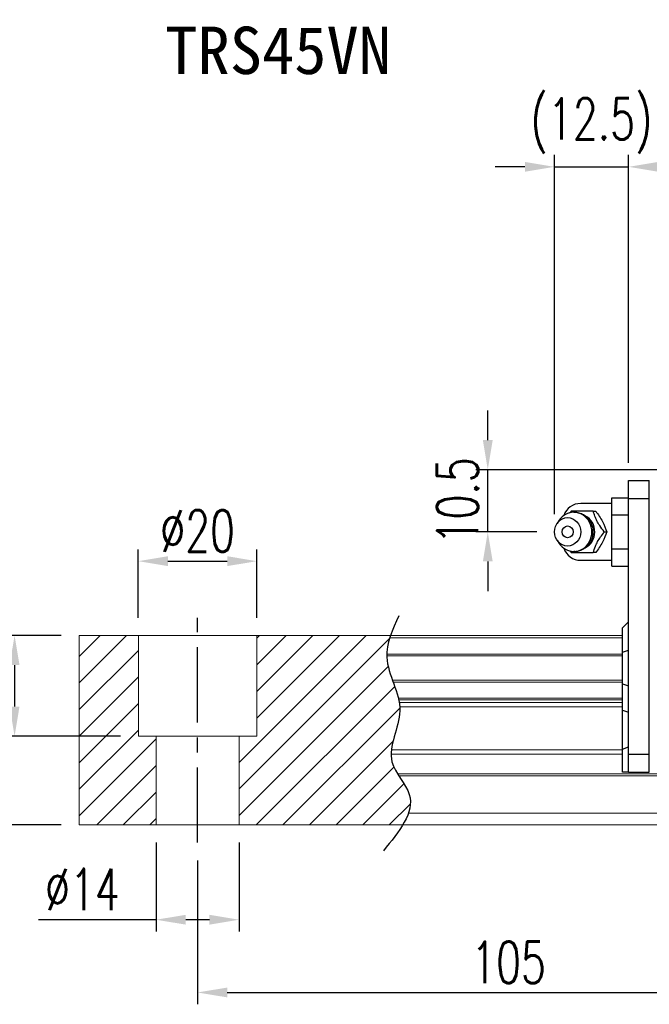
# Model space of a CAD drawing. Header units: millimetres. Extents: x 782 to 1252, y 608 to 775.
# Tile 2 of 51: x 972 to 1078, y 608 to 775. Entities that reach past the tile are written whole.
import ezdxf
from ezdxf.enums import TextEntityAlignment as Align

# ---------------------------------------------------------------- set-up
doc = ezdxf.new("R2010")
doc.units = ezdxf.units.MM
doc.header["$PDSIZE"] = -1
doc.linetypes.add('CENTER', pattern=[10.16, 6.35, -1.27, 1.27, -1.27])
for name, color, linetype in [('2', 7, 'Continuous'), ('CHA', 2, 'Continuous'), ('CL', 1, 'CENTER'), ('DIM', 4, 'Continuous'), ('OUT', 3, 'Continuous')]:
    doc.layers.add(name, color=color, linetype=linetype)
doc.styles.add('DIM-7', font='SIMPLEX.shx', dxfattribs={"width": 0.7, "bigfont": 'chineset.shx'})
doc.styles.add('T', font='kaiu.ttf')
doc.dimstyles.new('CNS', dxfattribs={"dimtxt": 3.5, "dimasz": 2.5, "dimexe": 1, "dimexo": 1.5, "dimgap": 0.09, "dimtad": 0, "dimdsep": 46, "dimtxsty": 'DIM-7', "dimcen": 0.09, "dimclrd": 1, "dimclre": 1, "dimclrt": 4, "dimadec": 0, "dimazin": 0, "dimtfac": 1, "dimtix": 1, "dimtmove": 2, "dimatfit": 3, "dimfxl": 1, "dimtvp": 0.971429, "dimtolj": 1, "dimarcsym": 0})

# ---------------------------------------------------------------- blocks, each defined once
blk = doc.blocks.new('*D24')
at = {"color": 7, "lineweight": -2}
for p, q in [((1074.88, 699.69), (1074.88, 751.71)), ((1210.88, 699.69), (1210.88, 751.71)), ((1205.88, 749.71), (1079.88, 749.71))]:
    blk.add_line(p, q, dxfattribs=at)
at = {"color": 7}
for points in [[(1079.88, 750.54), (1079.88, 748.88), (1074.88, 749.71)], [(1205.88, 750.54), (1205.88, 748.88), (1210.88, 749.71)]]:
    blk.add_solid(points, dxfattribs=at)
at = {"layer": 'DEFPOINTS', "color": 0}
for p in [(1074.88, 749.71), (1074.88, 696.69), (1210.88, 696.69)]:
    blk.add_point(p, dxfattribs=at)
at = {"color": 7, "insert": (1142.88, 754.81), "char_height": 7, "attachment_point": 5, "style": 'DIM-7'}
blk.add_mtext('\\A1;136', dxfattribs=at)
blk = doc.blocks.new('*D28')
at = {"color": 7, "lineweight": -2}
for p, q in [((1002.13, 632.54), (1002.13, 608.23)), ((1107.13, 632.54), (1107.13, 608.23)), ((1007.13, 610.23), (1102.13, 610.23))]:
    blk.add_line(p, q, dxfattribs=at)
at = {"color": 7}
for points in [[(1007.13, 611.06), (1007.13, 609.4), (1002.13, 610.23)], [(1102.13, 611.06), (1102.13, 609.4), (1107.13, 610.23)]]:
    blk.add_solid(points, dxfattribs=at)
at = {"layer": 'DEFPOINTS', "color": 0}
for p in [(1002.13, 635.54), (1107.13, 635.54), (1107.13, 610.23)]:
    blk.add_point(p, dxfattribs=at)
at = {"color": 7, "insert": (1054.63, 615.33), "char_height": 7, "attachment_point": 5, "style": 'DIM-7'}
blk.add_mtext('\\A1;105', dxfattribs=at)
blk = doc.blocks.new('*D29')
at = {"color": 7, "lineweight": -2}
for p, q in [((992.13, 673.54), (992.13, 685.09)), ((1012.13, 673.54), (1012.13, 685.09)), ((997.13, 683.09), (1007.13, 683.09))]:
    blk.add_line(p, q, dxfattribs=at)
at = {"color": 7}
for points in [[(997.13, 683.93), (997.13, 682.26), (992.13, 683.09)], [(1007.13, 683.93), (1007.13, 682.26), (1012.13, 683.09)]]:
    blk.add_solid(points, dxfattribs=at)
at = {"layer": 'DEFPOINTS', "color": 0}
for p in [(1012.13, 683.09), (992.13, 670.54), (1012.13, 670.54)]:
    blk.add_point(p, dxfattribs=at)
at = {"color": 7, "insert": (1002.13, 688.19), "char_height": 7, "attachment_point": 5, "style": 'DIM-7'}
blk.add_mtext('\\A1;%%C20', dxfattribs=at)
blk = doc.blocks.new('*D30')
at = {"color": 7, "lineweight": -2}
for p, q in [((979.13, 670.54), (969.24, 670.54)), ((971.24, 665.54), (971.24, 658.54)), ((989.13, 653.54), (969.24, 653.54))]:
    blk.add_line(p, q, dxfattribs=at)
at = {"color": 7}
for points in [[(970.4, 665.54), (972.07, 665.54), (971.24, 670.54)], [(970.4, 658.54), (972.07, 658.54), (971.24, 653.54)]]:
    blk.add_solid(points, dxfattribs=at)
at = {"layer": 'DEFPOINTS', "color": 0}
for p in [(982.13, 670.54), (971.24, 653.54), (992.13, 653.54)]:
    blk.add_point(p, dxfattribs=at)
at = {"color": 7, "insert": (966.14, 662.04), "char_height": 7, "attachment_point": 5, "rotation": 90, "style": 'DIM-7'}
blk.add_mtext('\\A1;17', dxfattribs=at)
blk = doc.blocks.new('*D27')
at = {"color": 7, "lineweight": -2}
for p, q in [((979.13, 670.54), (955.28, 670.54)), ((957.28, 665.54), (957.28, 643.54)), ((979.13, 638.54), (955.28, 638.54))]:
    blk.add_line(p, q, dxfattribs=at)
at = {"color": 7}
for points in [[(956.44, 665.54), (958.11, 665.54), (957.28, 670.54)], [(956.44, 643.54), (958.11, 643.54), (957.28, 638.54)]]:
    blk.add_solid(points, dxfattribs=at)
at = {"layer": 'DEFPOINTS', "color": 0}
for p in [(982.13, 670.54), (957.28, 638.54), (982.13, 638.54)]:
    blk.add_point(p, dxfattribs=at)
at = {"color": 7, "insert": (952.18, 654.54), "char_height": 7, "attachment_point": 5, "rotation": 90, "style": 'DIM-7'}
blk.add_mtext('\\A1;32', dxfattribs=at)
blk = doc.blocks.new('*D31')
at = {"color": 7, "lineweight": -2}
for p, q in [((995.13, 635.54), (995.13, 620.52)), ((1009.13, 635.54), (1009.13, 620.52)), ((995.13, 622.52), (975.27, 622.52)), ((1004.13, 622.52), (1000.13, 622.52))]:
    blk.add_line(p, q, dxfattribs=at)
at = {"color": 7}
for points in [[(1000.13, 623.35), (1000.13, 621.69), (995.13, 622.52)], [(1004.13, 623.35), (1004.13, 621.69), (1009.13, 622.52)]]:
    blk.add_solid(points, dxfattribs=at)
at = {"layer": 'DEFPOINTS', "color": 0}
for p in [(995.13, 638.54), (1009.13, 638.54), (1009.13, 622.52)]:
    blk.add_point(p, dxfattribs=at)
at = {"color": 7, "insert": (982.7, 627.62), "char_height": 7, "attachment_point": 5, "style": 'DIM-7'}
blk.add_mtext('\\A1;%%C14', dxfattribs=at)
blk = doc.blocks.new('*D33')
at = {"layer": 'DEFPOINTS', "color": 0}
for p in [(1051.12, 698.54), (1097.63, 698.54), (1062.38, 688.04)]:
    blk.add_point(p, dxfattribs=at)
at = {"layer": 'DIM', "color": 7, "lineweight": -2}
for p, q in [((1051.12, 703.54), (1051.12, 708.54)), ((1094.63, 698.54), (1049.12, 698.54)), ((1051.12, 688.04), (1051.12, 698.54)), ((1059.38, 688.04), (1049.12, 688.04)), ((1051.12, 683.04), (1051.12, 678.04))]:
    blk.add_line(p, q, dxfattribs=at)
at = {"layer": 'DIM', "color": 7}
for points in [[(1050.29, 703.54), (1051.95, 703.54), (1051.12, 698.54)], [(1050.29, 683.04), (1051.95, 683.04), (1051.12, 688.04)]]:
    blk.add_solid(points, dxfattribs=at)
at = {"layer": 'DIM', "color": 7, "insert": (1046.02, 693.29), "char_height": 7, "attachment_point": 5, "rotation": 90, "style": 'DIM-7'}
blk.add_mtext('\\A1;10.5', dxfattribs=at)
blk = doc.blocks.new('*D34')
at = {"color": 7, "lineweight": -2}
for p, q in [((1062.38, 691.04), (1062.38, 751.71)), ((1074.88, 699.69), (1074.88, 751.71)), ((1057.38, 749.71), (1052.38, 749.71)), ((1062.38, 749.71), (1074.88, 749.71)), ((1079.88, 749.71), (1084.88, 749.71))]:
    blk.add_line(p, q, dxfattribs=at)
at = {"color": 7}
for points in [[(1057.38, 750.54), (1057.38, 748.88), (1062.38, 749.71)], [(1079.88, 750.54), (1079.88, 748.88), (1074.88, 749.71)]]:
    blk.add_solid(points, dxfattribs=at)
at = {"layer": 'DEFPOINTS', "color": 0}
for p in [(1074.88, 749.71), (1074.88, 696.69), (1062.38, 688.04)]:
    blk.add_point(p, dxfattribs=at)
at = {"color": 7, "insert": (1068.63, 756.64), "char_height": 7, "attachment_point": 5, "style": 'DIM-7'}
blk.add_mtext('\\A1;(12.5)', dxfattribs=at)

msp = doc.modelspace()

# ---------------------------------------------------------------- hatches: boundary and pattern name
at = {"layer": 'DIM'}
h = msp.add_hatch(dxfattribs=at)
h.set_pattern_fill('ANSI31', color=0, style=0)
h.set_pattern_definition([(45, (678.1852, 497.7613), (-2.245064, 2.245064), [])])
edge = h.paths.add_edge_path()
edge.add_spline(control_points=[(1035.035, 662.973), (1034.571, 664.275), (1034.109, 665.651), (1034.065, 667.028), (1034.064, 667.113)], knot_values=[7.0410379, 7.0410379, 7.0410379, 7.0410379, 11.0834181, 11.3490412, 11.3490412, 11.3490412, 11.3490412], degree=3, periodic=0)
edge.add_spline(control_points=[(1034.064, 667.113), (1034.063, 667.211), (1034.064, 667.309), (1034.066, 667.407)], knot_values=[6.7346274, 6.7346274, 6.7346274, 6.7346274, 7.0410379, 7.0410379, 7.0410379, 7.0410379], degree=3, periodic=0)
edge.add_spline(control_points=[(1034.066, 667.407), (1034.091, 668.31), (1034.281, 669.214), (1034.567, 670.118)], knot_values=[3.908874, 3.908874, 3.908874, 3.908874, 6.7346274, 6.7346274, 6.7346274, 6.7346274], degree=3, periodic=0)
edge.add_spline(control_points=[(1034.567, 670.118), (1034.612, 670.26), (1034.659, 670.402), (1034.709, 670.543)], knot_values=[3.466366, 3.466366, 3.466366, 3.466366, 3.908874, 3.908874, 3.908874, 3.908874], degree=3, periodic=0)
edge.add_line((1034.705, 670.543), (1012.134, 670.543))
edge.add_line((1012.134, 670.543), (1012.134, 653.543))
edge.add_line((1012.134, 653.543), (1009.134, 653.543))
edge.add_line((1009.134, 653.543), (1009.134, 638.543))
edge.add_line((1009.134, 638.543), (1036.776, 638.543))
edge.add_spline(control_points=[(1036.776, 638.543), (1037.18, 639.214), (1037.512, 639.881), (1037.737, 640.543)], knot_values=[35.0876755, 35.0876755, 35.0876755, 35.0876755, 37.2888756, 37.2888756, 37.2888756, 37.2888756], degree=3, periodic=0)
edge.add_spline(control_points=[(1037.737, 640.543), (1038.095, 641.597), (1038.277, 643.72), (1036.777, 645.768), (1036.096, 646.836)], knot_values=[27.949439, 27.949439, 27.949439, 27.949439, 31.4503537, 35.0876755, 35.0876755, 35.0876755, 35.0876755], degree=3, periodic=0)
edge.add_spline(control_points=[(1036.096, 646.836), (1036.022, 646.954), (1035.948, 647.072), (1035.875, 647.19)], knot_values=[27.5490533, 27.5490533, 27.5490533, 27.5490533, 27.949439, 27.949439, 27.949439, 27.949439], degree=3, periodic=0)
edge.add_spline(control_points=[(1035.875, 647.19), (1035.474, 647.847), (1034.91, 648.927), (1034.797, 650.062), (1034.802, 650.5)], knot_values=[23.9494384, 23.9494384, 23.9494384, 23.9494384, 26.1777675, 27.5490533, 27.5490533, 27.5490533, 27.5490533], degree=3, periodic=0)
edge.add_spline(control_points=[(1034.802, 650.5), (1034.804, 650.734), (1034.82, 650.97), (1034.847, 651.207)], knot_values=[23.2175338, 23.2175338, 23.2175338, 23.2175338, 23.9494384, 23.9494384, 23.9494384, 23.9494384], degree=3, periodic=0)
edge.add_spline(control_points=[(1034.847, 651.207), (1035.09, 653.349), (1036.335, 655.844), (1036.26, 658.26), (1036.244, 658.482)], knot_values=[15.9420699, 15.9420699, 15.9420699, 15.9420699, 22.5462419, 23.2175338, 23.2175338, 23.2175338, 23.2175338], degree=3, periodic=0)
edge.add_spline(control_points=[(1036.244, 658.482), (1036.226, 658.718), (1036.197, 658.954), (1036.159, 659.189)], knot_values=[15.228195, 15.228195, 15.228195, 15.228195, 15.9420699, 15.9420699, 15.9420699, 15.9420699], degree=3, periodic=0)
edge.add_spline(control_points=[(1036.159, 659.189), (1036.133, 659.356), (1036.101, 659.523), (1036.066, 659.69)], knot_values=[14.7203513, 14.7203513, 14.7203513, 14.7203513, 15.228195, 15.228195, 15.228195, 15.228195], degree=3, periodic=0)
edge.add_spline(control_points=[(1036.066, 659.69), (1036.046, 659.783), (1036.025, 659.875), (1036.003, 659.968)], knot_values=[14.4372251, 14.4372251, 14.4372251, 14.4372251, 14.7203513, 14.7203513, 14.7203513, 14.7203513], degree=3, periodic=0)
edge.add_spline(control_points=[(1036.003, 659.968), (1035.786, 660.879), (1035.462, 661.782), (1035.14, 662.679)], knot_values=[11.6531458, 11.6531458, 11.6531458, 11.6531458, 14.4372251, 14.4372251, 14.4372251, 14.4372251], degree=3, periodic=0)
edge.add_spline(control_points=[(1035.14, 662.679), (1035.105, 662.777), (1035.07, 662.875), (1035.035, 662.973)], knot_values=[11.3490412, 11.3490412, 11.3490412, 11.3490412, 11.6531458, 11.6531458, 11.6531458, 11.6531458], degree=3, periodic=0)
edge.add_line((1035.035, 662.973), (1035.035, 662.973))
h.paths.add_polyline_path([(992.134, 670.543), (982.134, 670.543), (982.134, 638.543), (995.134, 638.543), (995.134, 653.543), (992.134, 653.543)])

# ---------------------------------------------------------------- linework, layer by layer
at = {"layer": '2', "color": 0, "linetype": 'Continuous'}
for p, q in [((1074.884, 696.693), (1078.384, 696.693)), ((1074.884, 693.693), (1074.884, 696.693)), ((1078.384, 693.693), (1078.384, 696.693)), ((1072.084, 693.817), (1074.883, 693.817)), ((1072.084, 690.93), (1072.084, 693.817)), ((1074.884, 650.443), (1074.884, 693.693)), ((1074.884, 693.693), (1078.384, 693.693)), ((1078.384, 693.693), (1078.384, 693.743)), ((1078.384, 650.443), (1078.384, 693.693)), ((1078.384, 650.443), (1078.384, 693.693)), ((1072.084, 692.843), (1066.801, 692.843)), ((1072.084, 690.93), (1074.883, 690.93)), ((1072.084, 685.156), (1072.084, 690.93)), ((1063.181, 690.002), (1062.817, 689.468)), ((1062.817, 686.618), (1063.181, 686.084)), ((1072.084, 682.27), (1072.084, 685.156)), ((1072.084, 685.156), (1074.883, 685.156)), ((1066.801, 683.243), (1072.084, 683.243)), ((1072.084, 682.27), (1074.883, 682.27)), ((1073.884, 671.843), (1074.884, 672.843)), ((1073.884, 667.696), (1073.884, 671.843)), ((1073.884, 667.696), (1074.884, 668.059)), ((1073.884, 662.391), (1073.884, 667.696)), ((1073.884, 662.391), (1074.884, 662.027)), ((1073.884, 657.922), (1073.884, 662.391)), ((1073.884, 651.332), (1073.884, 657.922)), ((1073.884, 657.922), (1074.884, 657.558)), ((1073.884, 651.332), (1074.884, 651.746)), ((1073.884, 647.443), (1073.884, 651.332)), ((1078.384, 650.443), (1074.884, 650.443)), ((1074.884, 647.443), (1074.884, 650.443)), ((1078.384, 650.393), (1078.384, 650.443)), ((1078.384, 647.443), (1078.384, 650.443)), ((1074.884, 647.443), (1073.884, 647.443)), ((1074.884, 647.443), (1078.384, 647.443)), ((1078.384, 647.443), (1078.384, 647.743))]:
    msp.add_line(p, q, dxfattribs=at)
for centre, start, end in [((1066.801, 689.843), 89.99998, 161.42204), ((1066.801, 686.243), 198.57796, 270.00002)]:
    msp.add_arc(centre, 3, start, end, dxfattribs=at)
for major_axis in [(0, -2.4), (0, -1)]:
    msp.add_ellipse((1064.601, 688.043), major_axis=major_axis, ratio=0.9238797, dxfattribs=at)
for centre, major_axis, start_param, end_param in [((1065.634, 688.043), (0, -3.3), 3.1415926, 4.0769035), ((1065.634, 688.043), (0, -3.3), 0, 3.1415927), ((1066.449, 688.043), (0, -2.962), 0.4233297, 2.6987264), ((1065.634, 688.043), (0, -3.3), 5.3479724, 6.2831853)]:
    msp.add_ellipse(centre, major_axis=major_axis, ratio=0.9238797, start_param=start_param, end_param=end_param, dxfattribs=at)
for points, degree in [([(1065.191, 691.543), (1065.103, 691.428), (1065.015, 691.313), (1064.927, 691.196)], 3), ([(1068.925, 691.543), (1069.339, 691.543)], 1), ([(1070.792, 688.043), (1071.206, 688.043)], 1), ([(1064.947, 684.864), (1065.028, 684.756), (1065.109, 684.65), (1065.191, 684.543)], 3), ([(1065.656, 684.764), (1065.713, 684.761), (1065.77, 684.76), (1065.827, 684.76)], 3), ([(1069.339, 684.543), (1068.925, 684.543)], 1)]:
    msp.add_open_spline(points, degree=degree, dxfattribs=at)
for points, knots in [([(1068.925, 691.543), (1068.206, 691.543), (1067.438, 691.543), (1066.13, 691.543), (1065.644, 691.543), (1065.191, 691.543)], [0, 0, 0, 0, 0.5, 0.5, 1, 1, 1, 1]), ([(1068.934, 688.043), (1068.933, 688.293), (1068.878, 688.79), (1068.621, 689.518), (1068.193, 690.176), (1067.618, 690.72), (1066.933, 691.109), (1066.253, 691.314), (1065.816, 691.333), (1065.633, 691.325)], [0, 0, 0, 0, 0.1424122, 0.2912277, 0.4421098, 0.5939693, 0.7455107, 0.8956214, 1, 1, 1, 1]), ([(1070.792, 688.043), (1070.526, 688.389), (1070.259, 688.743), (1069.842, 689.372), (1069.681, 689.641), (1069.412, 690.169), (1069.301, 690.431), (1069.097, 690.977), (1069.009, 691.262), (1068.925, 691.543)], [0, 0, 0, 0, 0.316279, 0.316279, 0.5305075, 0.5305075, 0.7443494, 0.7443494, 1, 1, 1, 1]), ([(1069.339, 691.543), (1069.752, 690.996), (1070.15, 690.411), (1070.803, 689.189), (1071.034, 688.593), (1071.206, 688.043)], [0, 0, 0, 0, 0.5, 0.5, 1, 1, 1, 1]), ([(1065.975, 684.765), (1066.022, 684.768), (1066.318, 684.796), (1066.849, 684.947), (1067.51, 685.294), (1068.071, 685.778), (1068.511, 686.372), (1068.81, 687.05), (1068.921, 687.624), (1068.934, 687.956), (1068.934, 688.043)], [0, 0, 0, 0, 0.0297339, 0.1848987, 0.3380427, 0.4898314, 0.6411412, 0.7929758, 0.9463445, 1, 1, 1, 1]), ([(1068.925, 684.543), (1069.028, 684.889), (1069.139, 685.243), (1069.393, 685.872), (1069.519, 686.141), (1069.812, 686.669), (1069.981, 686.931), (1070.361, 687.477), (1070.576, 687.762), (1070.792, 688.043)], [0, 0, 0, 0, 0.316279, 0.316279, 0.5305075, 0.5305075, 0.7443494, 0.7443494, 1, 1, 1, 1]), ([(1071.206, 688.043), (1071.035, 687.496), (1070.809, 686.911), (1070.158, 685.689), (1069.754, 685.093), (1069.339, 684.543)], [0, 0, 0, 0, 0.5, 0.5, 1, 1, 1, 1]), ([(1065.191, 684.543), (1065.651, 684.543), (1066.144, 684.543), (1067.493, 684.543), (1068.216, 684.543), (1068.925, 684.543)], [0, 0, 0, 0, 0.5, 0.5, 1, 1, 1, 1])]:
    msp.add_open_spline(points, degree=3, knots=knots, dxfattribs=at)
at = {"layer": 'CL', "color": 0, "ltscale": 2}
msp.add_line((1002.134, 635.543), (1002.134, 673.543), dxfattribs=at)
at = {"layer": 'DIM', "color": 0}
msp.add_open_spline([(1036.123, 673.871), (1035.039, 671.533), (1032.574, 666.215), (1038.288, 658.134), (1032.859, 649.731), (1040.406, 642.537), (1036.149, 637.393), (1033.488, 634.179)], degree=3, knots=[0, 0, 0, 0, 7.306661, 16.6133617, 25.3207242, 31.5867608, 42.0326146, 42.0326146, 42.0326146, 42.0326146], dxfattribs=at)
at = {"layer": 'OUT', "color": 0, "linetype": 'Continuous', "lineweight": 15}
for p, q in [((982.134, 670.543), (1073.884, 670.543)), ((982.134, 670.118), (982.134, 670.543)), ((992.134, 653.543), (992.134, 670.543)), ((1012.134, 653.543), (1012.134, 670.543)), ((982.134, 667.407), (982.134, 670.118)), ((1034.567, 670.118), (1073.884, 670.118)), ((982.134, 667.113), (982.134, 667.407)), ((982.134, 662.973), (982.134, 667.113)), ((1034.064, 667.113), (1073.884, 667.113)), ((1034.066, 667.407), (1073.884, 667.407)), ((982.134, 662.679), (982.134, 662.973)), ((982.134, 659.968), (982.134, 662.679)), ((1035.035, 662.973), (1073.884, 662.973)), ((1035.14, 662.679), (1073.884, 662.679)), ((982.134, 659.69), (982.134, 659.968)), ((982.134, 659.189), (982.134, 659.69)), ((982.134, 658.482), (982.134, 659.189)), ((1036.003, 659.968), (1073.884, 659.968)), ((1036.066, 659.69), (1073.884, 659.69)), ((1036.159, 659.189), (1073.884, 659.189)), ((982.134, 651.207), (982.134, 658.482)), ((1036.244, 658.482), (1073.884, 658.482)), ((992.134, 653.543), (1012.134, 653.543)), ((995.134, 638.543), (995.134, 653.543)), ((1009.134, 638.543), (1009.134, 653.543)), ((982.134, 650.5), (982.134, 651.207)), ((982.134, 647.19), (982.134, 650.5)), ((1034.802, 650.5), (1073.884, 650.5)), ((1034.847, 651.207), (1073.884, 651.207)), ((982.134, 646.836), (982.134, 647.19)), ((1035.875, 647.19), (1242.134, 647.19)), ((982.134, 640.543), (982.134, 646.836)), ((1036.096, 646.836), (1242.134, 646.836)), ((982.134, 638.543), (982.134, 640.543)), ((1037.737, 640.543), (1242.134, 640.543)), ((982.134, 638.543), (1242.134, 638.543))]:
    msp.add_line(p, q, dxfattribs=at)

# ---------------------------------------------------------------- texts
at = {"layer": 'CHA', "color": 7, "style": 'T'}
msp.add_text('TRS45VN', height=8, dxfattribs=at).set_placement((1015.727, 769.388), align=Align.MIDDLE)

# ---------------------------------------------------------------- dimensions: what is measured, and where the dimension line sits
at = {"color": 0}
for base, p1, p2, text, override, picture, middle in [((1074.884, 749.71), (1062.384, 688.043), (1074.884, 696.693), '(<>)', {"dimscale": 2, "dimgap": 0.8, "dimtad": 1, "dimclrd": 7, "dimclre": 7, "dimclrt": 7, "dimadec": 2, "dimazin": 2, "dimtmove": 1}, '*D34', (1068.634, 756.643)), ((1012.134, 683.094), (992.134, 670.543), (1012.134, 670.543), '%%C<>', {"dimscale": 2, "dimgap": 0.8, "dimtad": 1, "dimclrd": 7, "dimclre": 7, "dimclrt": 7, "dimtmove": 1}, '*D29', (1002.134, 688.194))]:
    dim = msp.add_linear_dim(base=base, p1=p1, p2=p2, text=text, dimstyle='CNS', override=override, dxfattribs=at)
    dim.commit()
    dim.dimension.update_dxf_attribs({"geometry": picture, "text_midpoint": middle})
for base, p1, p2, override, picture, middle in [((1074.884, 749.71), (1210.884, 696.693), (1074.884, 696.693), {"dimscale": 2, "dimgap": 0.8, "dimtad": 1, "dimclrd": 7, "dimclre": 7, "dimclrt": 7, "dimadec": 2, "dimazin": 2, "dimtmove": 1}, '*D24', (1142.884, 754.81)), ((1107.134, 610.231), (1002.134, 635.543), (1107.134, 635.543), {"dimscale": 2, "dimgap": 0.8, "dimtad": 1, "dimclrd": 7, "dimclre": 7, "dimclrt": 7, "dimtmove": 1}, '*D28', (1054.634, 615.331))]:
    dim = msp.add_linear_dim(base=base, p1=p1, p2=p2, dimstyle='CNS', override=override, dxfattribs=at)
    dim.commit()
    dim.dimension.update_dxf_attribs({"geometry": picture, "text_midpoint": middle})
for base, p2, picture, middle in [((957.276, 638.543), (982.134, 638.543), '*D27', (952.176, 654.543)), ((971.236, 653.543), (992.134, 653.543), '*D30', (966.136, 662.043))]:
    dim = msp.add_linear_dim(base=base, p1=(982.134, 670.543), p2=p2, angle=90, dimstyle='CNS', override={"dimscale": 2, "dimgap": 0.8, "dimtad": 1, "dimclrd": 7, "dimclre": 7, "dimclrt": 7, "dimtmove": 1}, dxfattribs=at)
    dim.commit()
    dim.dimension.update_dxf_attribs({"geometry": picture, "text_midpoint": middle})
dim = msp.add_linear_dim(base=(1009.134, 622.52), p1=(995.134, 638.543), p2=(1009.134, 638.543), text='%%C<>', dimstyle='CNS', override={"dimscale": 2, "dimgap": 0.8, "dimtad": 1, "dimclrd": 7, "dimclre": 7, "dimclrt": 7, "dimtmove": 0}, dxfattribs=at)
dim.commit()
dim.dimension.update_dxf_attribs({"geometry": '*D31', "text_midpoint": (982.7, 622.52), "dimtype": 160})
at = {"layer": 'DIM', "color": 0}
dim = msp.add_linear_dim(base=(1051.12, 698.543), p1=(1062.384, 688.043), p2=(1097.634, 698.543), angle=90, dimstyle='CNS', override={"dimscale": 2, "dimgap": 0.8, "dimtad": 1, "dimclrd": 7, "dimclre": 7, "dimclrt": 7, "dimtmove": 1}, dxfattribs=at)
dim.commit()
dim.dimension.update_dxf_attribs({"geometry": '*D33', "text_midpoint": (1046.02, 693.293)})

doc.saveas('drawing.dxf')
